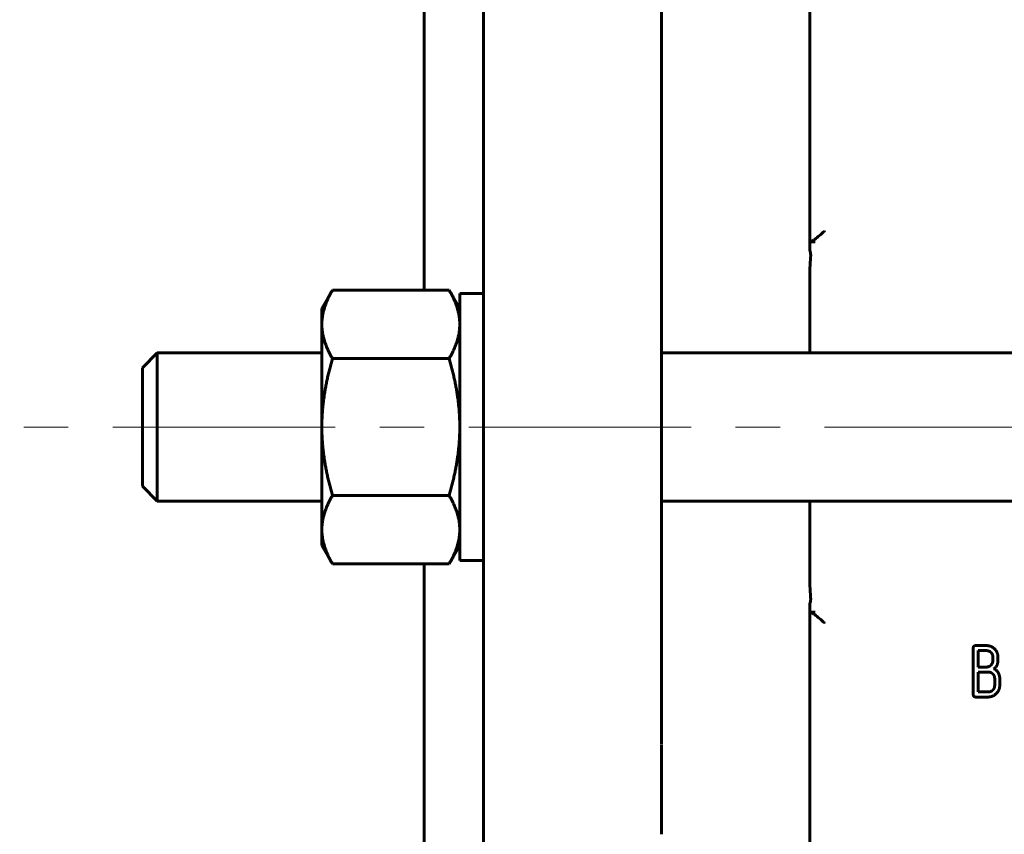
# Model space of a CAD drawing. Header units: millimetres. Extents: x 0 to 420, y 0 to 297.
# Tile 4 of 9: x 93 to 127, y 159 to 186. Entities that reach past the tile are written whole.
import ezdxf

# ---------------------------------------------------------------- set-up
doc = ezdxf.new("R2010")
doc.units = ezdxf.units.MM
doc.linetypes.add('K5LT_AXLED', pattern=[12, 7.5, -1.5, 1.5, -1.5])
doc.linetypes.add('K5LT_BASIC', pattern=[0])
doc.layers.add('Системный слой (1)', color=251, linetype='Continuous', true_color=0x6c6c6c)

msp = doc.modelspace()

# ---------------------------------------------------------------- linework, layer by layer
at = {"layer": 'Системный слой (1)', "color": 150, "linetype": 'K5LT_BASIC', "lineweight": 60, "true_color": 0x0080ff}
for p, q in [((120.1172, 178.4092), (120.1172, 196.5298)), ((107.1172, 190.9482), (107.1172, 177.067)), ((109.1172, 189.691), (109.1172, 186.1653)), ((115.1172, 186.186), (115.1172, 189.691)), ((109.1172, 186.1653), (109.1172, 183.1701)), ((115.1172, 186.186), (115.1172, 183.1569)), ((109.1172, 183.1701), (109.1172, 180.6064)), ((115.1172, 183.1569), (115.1172, 183.1475)), ((115.1172, 180.6064), (115.1172, 183.1569)), ((109.1172, 180.6064), (109.1172, 176.9482)), ((115.1172, 176.0632), (115.1172, 180.6064)), ((120.2996, 178.6982), (120.1203, 178.6982)), ((120.1172, 174.9482), (120.1172, 177.4232)), ((103.6672, 176.4482), (104.0245, 177.067)), ((104.0245, 177.067), (107.96, 177.067)), ((108.3172, 176.4482), (107.96, 177.067)), ((108.3172, 176.9482), (108.3172, 167.9482)), ((109.1172, 176.9482), (108.3172, 176.9482)), ((109.1172, 176.9482), (109.1172, 167.9482)), ((103.6672, 175.9123), (103.6672, 176.4482)), ((115.1172, 168.8332), (115.1172, 176.0632)), ((103.6672, 172.4482), (103.6672, 175.9123)), ((97.6172, 174.4482), (98.1172, 174.9482)), ((103.6672, 174.9482), (98.1172, 174.9482)), ((98.1172, 172.4482), (98.1172, 174.9482)), ((104.0245, 174.7576), (107.96, 174.7576)), ((155.1172, 174.9482), (115.1172, 174.9482)), ((97.6172, 174.4482), (97.6172, 170.4482)), ((98.1172, 169.9482), (98.1172, 172.4482)), ((103.6672, 168.9841), (103.6672, 172.4482)), ((97.6172, 170.4482), (98.1172, 169.9482)), ((104.0245, 170.1388), (107.96, 170.1388)), ((103.6672, 169.9482), (98.1172, 169.9482)), ((155.1172, 169.9482), (115.1172, 169.9482)), ((120.1172, 167.4733), (120.1172, 169.9482)), ((103.6672, 168.4482), (103.6672, 168.9841)), ((115.1172, 164.29), (115.1172, 168.8332)), ((103.6672, 168.4482), (104.0245, 167.8294)), ((108.3172, 168.4482), (107.96, 167.8294)), ((104.0245, 167.8294), (107.96, 167.8294)), ((107.1172, 167.8294), (107.1172, 153.9482)), ((109.1172, 167.9482), (108.3172, 167.9482)), ((109.1172, 167.9482), (109.1172, 164.29)), ((120.1172, 166.4873), (120.1172, 148.3667)), ((120.1203, 166.1982), (120.2996, 166.1982)), ((126.0761, 165.0757), (125.7152, 165.0757)), ((125.6299, 164.9917), (125.6299, 163.4267)), ((126.0761, 164.9064), (125.8006, 164.9064)), ((125.8006, 164.9064), (125.8006, 164.3521)), ((126.2914, 164.6907), (126.2914, 164.5703)), ((126.4621, 164.6907), (126.4621, 164.5703)), ((126.0761, 164.3521), (125.8006, 164.3521)), ((109.1172, 164.29), (109.1172, 161.7264)), ((115.1172, 161.749), (115.1172, 164.29)), ((125.8006, 164.1827), (125.8006, 163.5107)), ((126.3523, 163.9684), (126.3523, 163.7276)), ((126.5229, 163.9684), (126.5229, 163.7276)), ((126.1359, 163.3414), (125.7152, 163.3414)), ((126.1359, 163.5107), (125.8006, 163.5107)), ((109.1172, 161.7264), (109.1172, 158.7312)), ((115.1172, 161.7264), (115.1172, 158.7312)), ((109.1172, 158.7312), (109.1172, 155.2055)), ((115.1172, 158.7312), (115.1172, 158.7103))]:
    msp.add_line(p, q, dxfattribs=at)
at = {"layer": 'Системный слой (1)', "color": 30, "linetype": 'K5LT_AXLED', "lineweight": 18, "true_color": 0xff8000}
msp.add_line((60.6172, 172.4482), (209.6172, 172.4482), dxfattribs=at)
at = {"layer": 'Системный слой (1)', "color": 150, "linetype": 'K5LT_BASIC', "lineweight": 60, "true_color": 0x0080ff}
for points, knots in [([(120.6172, 179.0605), (120.6165, 179.0598), (120.6158, 179.0591), (120.5592, 179.0053), (120.5028, 178.9543), (120.3911, 178.8586), (120.335, 178.8136), (120.2496, 178.7523), (120.2171, 178.7312), (120.1669, 178.7051), (120.148, 178.6982), (120.1353, 178.6982)], [-0.00060135, -0.00060135, -0.00060135, -0.00060135, 0, 0, 0.04723094, 0.04723094, 0.09735564, 0.09735564, 0.13271422, 0.13271422, 0.16280006, 0.16280006, 0.16280006, 0.16280006]), ([(120.1203, 178.6982), (120.1183, 178.6982), (120.1173, 178.6976), (120.1172, 178.6961), (120.1172, 178.696), (120.1172, 178.6959)], [-0.172461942, -0.172461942, -0.172461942, -0.172461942, -0.160647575, -0.160647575, -0.160077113, -0.160077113, -0.160077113, -0.160077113]), ([(120.1172, 178.4092), (120.1384, 178.3564), (120.1486, 178.3005), (120.149, 178.2286), (120.1484, 178.2134), (120.1471, 178.1982)], [0.280872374, 0.280872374, 0.280872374, 0.280872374, 0.31589005, 0.31589005, 0.325253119, 0.325253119, 0.325253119, 0.325253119]), ([(120.1471, 166.6982), (120.1473, 166.6963), (120.1474, 166.6945), (120.1522, 166.6299), (120.1452, 166.5672), (120.1225, 166.5008), (120.1199, 166.494), (120.1172, 166.4873)], [0.32075499, 0.32075499, 0.32075499, 0.32075499, 0.321919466, 0.321919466, 0.36067933, 0.36067933, 0.365163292, 0.365163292, 0.365163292, 0.365163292]), ([(120.1172, 166.2005), (120.1172, 166.2002), (120.1173, 166.2), (120.1177, 166.1987), (120.1186, 166.1982), (120.1203, 166.1982)], [-0.037277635, -0.037277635, -0.037277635, -0.037277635, -0.035081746, -0.035081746, -0.025626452, -0.025626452, -0.025626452, -0.025626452]), ([(120.1353, 166.1982), (120.148, 166.1982), (120.1669, 166.1914), (120.217, 166.1652), (120.2496, 166.1441), (120.3349, 166.0828), (120.3911, 166.0379), (120.5028, 165.9422), (120.5591, 165.8912), (120.6158, 165.8373), (120.6165, 165.8367), (120.6172, 165.836)], [0.00334989, 0.00334989, 0.00334989, 0.00334989, 0.03316095, 0.03316095, 0.06819993, 0.06819993, 0.11787128, 0.11787128, 0.16468552, 0.16468552, 0.16528146, 0.16528146, 0.16528146, 0.16528146])]:
    msp.add_open_spline(points, degree=3, knots=knots, dxfattribs=at)
for points, degree in [([(120.1471, 178.1982), (120.1245, 177.9344), (120.1172, 177.669), (120.1172, 177.4232)], 3), ([(120.1172, 167.4733), (120.1172, 167.2274), (120.1245, 166.962), (120.1471, 166.6982)], 3), ([(125.7152, 165.0757), (125.6299, 165.0757), (125.6299, 164.9917)], 2), ([(126.3489, 164.9625), (126.2358, 165.0757), (126.0761, 165.0757)], 2), ([(126.2275, 164.8424), (126.1637, 164.9064), (126.0761, 164.9064)], 2), ([(126.2914, 164.6907), (126.2914, 164.7784), (126.2275, 164.8424)], 2), ([(126.4621, 164.6907), (126.4621, 164.8493), (126.3489, 164.9625)], 2), ([(126.0761, 164.3521), (126.1636, 164.3521), (126.2275, 164.4166)], 2), ([(126.2275, 164.4166), (126.2914, 164.4812), (126.2914, 164.5703)], 2), ([(126.327, 164.2927), (126.4621, 164.3874), (126.4621, 164.5703)], 2), ([(126.1359, 164.1827), (125.8868, 164.1815), (125.8006, 164.1827)], 2), ([(126.2887, 164.1201), (126.2251, 164.1827), (126.1359, 164.1827)], 2), ([(126.3523, 163.9684), (126.3523, 164.0575), (126.2887, 164.1201)], 2), ([(126.4664, 164.1679), (126.4099, 164.2605), (126.327, 164.2927)], 2), ([(126.5229, 163.9684), (126.5229, 164.0753), (126.4664, 164.1679)], 2), ([(126.2885, 163.5741), (126.3523, 163.6374), (126.3523, 163.7276)], 2), ([(126.4063, 163.4582), (126.5229, 163.575), (126.5229, 163.7276)], 2), ([(125.6299, 163.4267), (125.6299, 163.3414), (125.7152, 163.3414)], 2), ([(126.1359, 163.5107), (126.2247, 163.5107), (126.2885, 163.5741)], 2), ([(126.1359, 163.3414), (126.2896, 163.3414), (126.4063, 163.4582)], 2)]:
    msp.add_open_spline(points, degree=degree, dxfattribs=at)
for points in [[(104.0245, 177.067), (103.6672, 176.4482), (103.6672, 175.9123)], [(108.3172, 175.9123), (108.3172, 176.4482), (107.96, 177.067)], [(103.6672, 175.9123), (103.6672, 175.3764), (104.0245, 174.7576)], [(107.96, 174.7576), (108.3172, 175.3764), (108.3172, 175.9123)], [(104.0245, 174.7576), (103.6672, 173.52), (103.6672, 172.4482)], [(108.3172, 172.4482), (108.3172, 173.52), (107.96, 174.7576)], [(103.6672, 172.4482), (103.6672, 171.3764), (104.0245, 170.1388)], [(107.96, 170.1388), (108.3172, 171.3764), (108.3172, 172.4482)], [(104.0245, 170.1388), (103.6672, 169.52), (103.6672, 168.9841)], [(108.3172, 168.9841), (108.3172, 169.52), (107.96, 170.1388)], [(103.6672, 168.9841), (103.6672, 168.4482), (104.0245, 167.8294)], [(107.96, 167.8294), (108.3172, 168.4482), (108.3172, 168.9841)]]:
    msp.add_rational_spline(points, [1, 1.0379548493, 1], degree=2, dxfattribs=at)

doc.saveas('drawing.dxf')
